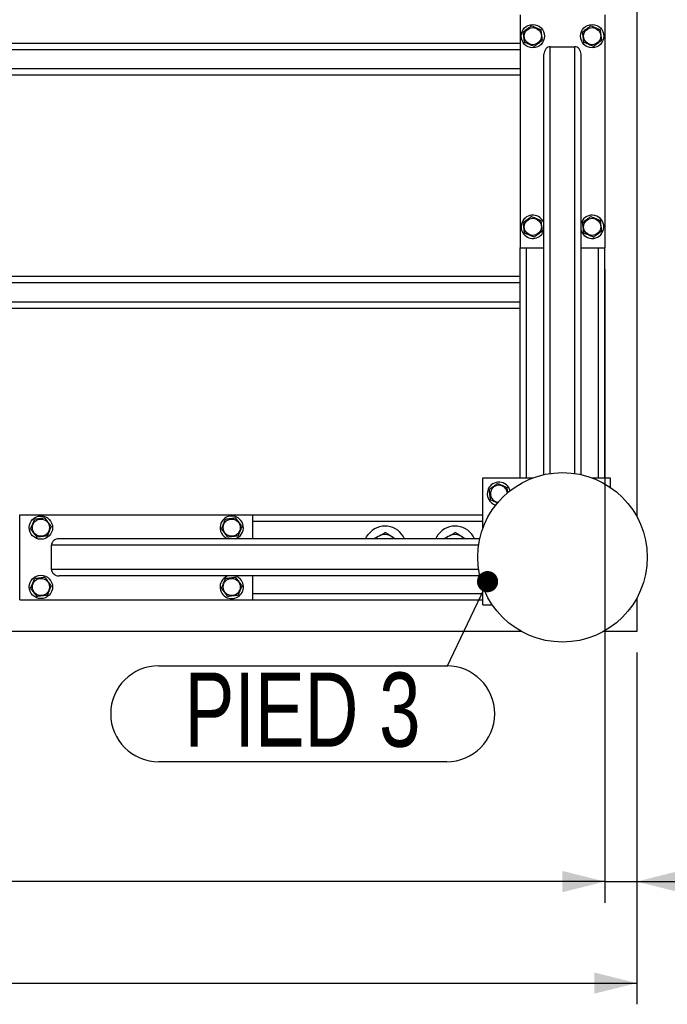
# Model space of a CAD drawing. Header units: millimetres. Extents: x 5 to 589, y 5 to 415.
# Tile 35 of 115: x 339 to 370, y 234 to 281. Entities that reach past the tile are written whole.
import ezdxf

# ---------------------------------------------------------------- set-up
doc = ezdxf.new("R2010")
doc.units = ezdxf.units.MM
doc.layers.add('COTES', color=1, linetype='Continuous')
doc.layers.add('NOTES', color=6, linetype='Continuous')
doc.layers.add('TRAIT-FORT', color=4, linetype='Continuous', lineweight=25)
doc.styles.add('SLDTEXTSTYLE0', font='TXT', dxfattribs={"width": 0.75})
doc.dimstyles.new('SLDDIMSTYLE0', dxfattribs={"dimtxt": 3, "dimasz": 2, "dimexe": 0, "dimexo": 0.0625, "dimgap": 0.75, "dimtad": 1, "dimlfac": 20, "dimrnd": 1e-09, "dimzin": 12, "dimdsep": 46, "dimtxsty": 'SLDTEXTSTYLE0', "dimsah": 1, "dimcen": 0.09, "dimadec": 0, "dimazin": 3, "dimtfac": 1, "dimtofl": 0, "dimtmove": 0, "dimatfit": 3, "dimfxl": 1, "dimfrac": 2, "dimtolj": 1, "dimtzin": 12, "dimarcsym": 0})
doc.dimstyles.new('SLDDIMSTYLE1', dxfattribs={"dimtxt": 3, "dimasz": 2, "dimexe": 0, "dimexo": 0.0625, "dimgap": 0.75, "dimtad": 1, "dimlfac": 20, "dimrnd": 1e-09, "dimzin": 12, "dimdsep": 46, "dimtxsty": 'SLDTEXTSTYLE0', "dimsah": 1, "dimcen": 0.09, "dimadec": 0, "dimazin": 3, "dimtfac": 1, "dimtmove": 0, "dimatfit": 0, "dimfxl": 1, "dimfrac": 2, "dimtolj": 1, "dimtzin": 12, "dimarcsym": 0})
doc.dimstyles.new('SLDDIMSTYLE3', dxfattribs={"dimtxt": 0.18, "dimasz": 1, "dimexe": 0, "dimexo": 0.0625, "dimgap": 0, "dimtad": 0, "dimtih": 1, "dimtoh": 1, "dimdec": 0, "dimrnd": 1e-09, "dimzin": 0, "dimdsep": 46, "dimtxsty": 'Standard', "dimblk1": 'DOT', "dimblk2": 'DOT', "dimsah": 1, "dimcen": 0.09, "dimadec": 0, "dimazin": 0, "dimtfac": 1, "dimtdec": 0, "dimtofl": 0, "dimtmove": 0, "dimatfit": 3, "dimldrblk": 'DOT', "dimfxl": 1, "dimfrac": 2, "dimtolj": 1, "dimtzin": 0, "dimarcsym": 0})

# ---------------------------------------------------------------- blocks, each defined once
blk = doc.blocks.new('_D_11')
at = {"layer": 'COTES', "color": 1, "transparency": 16777216}
for p, q in [((31.77, 251.052), (31.77, 234.455)), ((368.52, 251.052), (368.52, 234.455)), ((31.77, 235.455), (368.52, 235.455))]:
    blk.add_line(p, q, dxfattribs=at)
for points in [[(31.77, 235.455), (33.77, 234.955), (33.77, 235.955)], [(368.52, 235.455), (366.52, 235.955), (366.52, 234.955)]]:
    blk.add_solid(points, dxfattribs=at)
at = {"layer": 'COTES', "color": 1, "transparency": 16777216, "char_height": 3, "attachment_point": 1, "style": 'SLDTEXTSTYLE0'}
for s, insert in [('6735', (190.518, 239.322)), ('Toles', (200.51, 239.322))]:
    blk.add_mtext(s, dxfattribs=dict(at, insert=insert))
blk = doc.blocks.new('_D_12')
at = {"layer": 'COTES', "color": 1, "transparency": 16777216}
for p, q in [((367.02, 269.152), (367.02, 239.247)), ((368.52, 251.052), (368.52, 239.247)), ((367.02, 240.247), (364.02, 240.247)), ((367.02, 240.247), (368.52, 240.247)), ((368.52, 240.247), (375.124, 240.247))]:
    blk.add_line(p, q, dxfattribs=at)
for points in [[(367.02, 240.247), (365.02, 240.747), (365.02, 239.747)], [(368.52, 240.247), (370.52, 239.747), (370.52, 240.747)]]:
    blk.add_solid(points, dxfattribs=at)
at = {"layer": 'COTES', "color": 1, "transparency": 16777216, "insert": (370.69, 244.115), "char_height": 3, "attachment_point": 1, "style": 'SLDTEXTSTYLE0'}
blk.add_mtext('30', dxfattribs=at)
blk = doc.blocks.new('_D_13')
at = {"layer": 'COTES', "color": 1, "transparency": 16777216}
for p, q in [((32.77, 269.152), (32.77, 239.247)), ((367.02, 269.152), (367.02, 239.247)), ((367.02, 240.247), (32.77, 240.247))]:
    blk.add_line(p, q, dxfattribs=at)
for points in [[(32.77, 240.247), (34.77, 239.747), (34.77, 240.747)], [(367.02, 240.247), (365.02, 240.747), (365.02, 239.747)]]:
    blk.add_solid(points, dxfattribs=at)
at = {"layer": 'COTES', "color": 1, "transparency": 16777216, "char_height": 3, "attachment_point": 1, "style": 'SLDTEXTSTYLE0'}
for s, insert in [('6685', (188.643, 244.115)), ('Cadre', (198.635, 244.115))]:
    blk.add_mtext(s, dxfattribs=dict(at, insert=insert))
blk = doc.blocks.new('SW_NOTE_4')
at = {"layer": 'NOTES', "color": 0}
for p, q in [((-13.585, 0.046), (0, 0.046)), ((0, -4.482), (-13.585, -4.482))]:
    blk.add_line(p, q, dxfattribs=at)
for centre, start, end in [((-13.585, -2.218), 90, 270), ((0, -2.218), 270, 90)]:
    blk.add_arc(centre, 2.264, start, end, dxfattribs=at)
at = {"layer": 'NOTES', "color": 0, "insert": (-6.797, -0.272), "char_height": 3.5, "attachment_point": 2, "style": 'SLDTEXTSTYLE0'}
blk.add_mtext('PIED 3', dxfattribs=at)
blk = doc.blocks.new('_DOT')
at = {"color": 0, "linetype": 'ByBlock', "lineweight": -2}
blk.add_line((-0.5, 0), (-1, 0), dxfattribs=at)
at = {"color": 0, "linetype": 'ByBlock', "const_width": 0.5}
blk.add_lwpolyline([(-0.25, 0, 1), (0.25, 0, 1)], format="xyb", close=True, dxfattribs=at)

msp = doc.modelspace()

# ---------------------------------------------------------------- linework, layer by layer
at = {"layer": 'TRAIT-FORT', "color": 4, "linetype": 'Continuous', "lineweight": 25}
for p, q in [((368.52027, 337.61547), (368.52027, 257.48845)), ((363.02027, 281.15196), (363.02027, 270.15196)), ((367.02027, 281.15196), (367.02027, 270.15196)), ((363.02027, 279.80196), (307.02027, 279.80196)), ((363.02027, 279.50196), (307.02027, 279.50196)), ((364.44527, 279.65196), (365.59527, 279.65196)), ((364.44527, 259.51042), (364.44527, 279.65196)), ((365.59527, 259.51042), (365.59527, 279.65196)), ((364.14527, 259.45508), (364.14527, 279.29637)), ((365.89527, 259.45508), (365.89527, 279.29637)), ((363.02027, 278.60196), (307.02027, 278.60196)), ((363.02027, 278.30196), (307.02027, 278.30196)), ((365.91222, 271.36264), (365.89527, 271.3159)), ((363.02027, 270.15196), (364.14527, 270.15196)), ((363.02027, 259.30196), (363.02027, 270.15196)), ((363.32027, 259.30196), (363.32027, 270.15196)), ((365.89527, 270.15196), (367.02027, 270.15196)), ((366.72027, 259.30196), (366.72027, 270.15196)), ((367.02027, 259.30196), (367.02027, 270.15196)), ((363.02027, 268.80196), (307.02027, 268.80196)), ((363.02027, 268.50196), (307.02027, 268.50196)), ((363.02027, 267.60196), (307.02027, 267.60196)), ((363.02027, 267.30196), (307.02027, 267.30196)), ((361.27027, 256.9439), (361.27027, 259.30196)), ((361.27027, 259.30196), (363.62832, 259.30196)), ((366.41221, 259.30196), (367.27027, 259.30196)), ((367.27027, 259.30196), (367.27027, 258.85915)), ((339.42027, 253.55196), (339.42027, 257.55196)), ((339.42027, 257.55196), (350.42027, 257.55196)), ((350.42027, 256.42696), (350.42027, 257.55196)), ((350.42027, 257.55196), (361.27027, 257.55196)), ((350.42027, 257.25196), (361.27027, 257.25196)), ((340.92027, 254.97696), (340.92027, 256.12696)), ((361.06181, 256.12696), (340.92027, 256.12696)), ((361.11714, 256.42696), (341.27586, 256.42696)), ((349.20959, 256.44391), (349.25633, 256.42696)), ((361.06181, 254.97696), (340.92027, 254.97696)), ((361.11714, 254.67696), (341.27586, 254.67696)), ((350.42027, 253.55196), (350.42027, 254.67696)), ((350.42027, 253.85196), (361.27027, 253.85196)), ((361.27027, 253.30196), (361.27027, 254.16002)), ((339.42027, 253.55196), (350.42027, 253.55196)), ((350.42027, 253.55196), (361.27027, 253.55196)), ((361.27027, 253.30196), (361.71308, 253.30196)), ((368.52027, 253.61547), (368.52027, 252.05196)), ((363.08377, 252.05196), (304.95676, 252.05196)), ((368.52027, 252.05196), (366.95676, 252.05196))]:
    msp.add_line(p, q, dxfattribs=at)
at = {"layer": 'TRAIT-FORT', "color": 4, "linetype": 'Continuous', "lineweight": 25, "flags": 128}
for points in [[(355.73782, 256.42696), (355.78411, 256.51931), (355.85767, 256.63081)], [(359.03983, 256.42696), (359.08612, 256.51931), (359.15968, 256.63081)]]:
    msp.add_lwpolyline(points, dxfattribs=at)
at = {"layer": 'TRAIT-FORT', "color": 4, "linetype": 'Continuous', "lineweight": 25}
for centre, radius in [((363.62027, 280.15196), 0.55), ((366.42027, 280.15196), 0.55), ((363.62027, 280.15196), 0.40375), ((366.42027, 280.15196), 0.40375), ((363.62027, 271.15196), 0.40375), ((366.42027, 271.15196), 0.40375), ((365.02027, 255.55196), 4), ((340.42027, 256.95196), 0.55), ((340.42027, 256.95196), 0.40375), ((349.42027, 256.95196), 0.40375), ((340.42027, 254.15196), 0.55), ((340.42027, 254.15196), 0.40375), ((349.42027, 254.15196), 0.40375)]:
    msp.add_circle(centre, radius, dxfattribs=at)
for centre, radius, start, end in [((363.62027, 271.15196), 0.55, 17.341443, 157.477326), ((366.42027, 271.15196), 0.55, 197.341443, 157.477326), ((363.62027, 271.15196), 0.55, 157.477326, 342.658557), ((362.02027, 258.55196), 0.55, 14.059365, 157.477326), ((362.02027, 258.55196), 0.40375, 3.884884, 187.093779), ((362.02027, 258.55196), 0.55, 157.477326, 255.391245), ((362.02027, 258.55196), 0.40375, 187.093779, 265.699202), ((349.42027, 256.95196), 0.55, 287.341443, 247.477326), ((356.65375, 256.02561), 1, 23.66235, 142.756729), ((359.95576, 256.02561), 1, 23.66235, 142.756729), ((356.65375, 256.02561), 0.6, 118.232225, 138.017008), ((356.65375, 256.02561), 0.6, 58.232225, 118.232225), ((356.65375, 256.02561), 0.6, 41.982992, 58.232225), ((359.95576, 256.02561), 0.6, 118.232225, 138.017008), ((359.95576, 256.02561), 0.6, 58.232225, 118.232225), ((359.95576, 256.02561), 0.6, 41.982992, 58.232225), ((349.42027, 254.15196), 0.55, 107.341443, 247.477326), ((349.42027, 254.15196), 0.55, 247.477326, 72.658557)]:
    msp.add_arc(centre, radius, start, end, dxfattribs=at)
for centre, major_axis, start_param, end_param in [((364.44527, 279.29637), (0, 0.35559), 0, 1.57079633), ((365.59527, 279.29637), (0, 0.35559), 4.71238898, 6.28318531), ((341.27586, 256.12696), (-0.35559, 0), 4.71238898, 6.28318531), ((341.27586, 254.97696), (-0.35559, 0), 0, 1.57079633)]:
    msp.add_ellipse(centre, major_axis=major_axis, ratio=0.84366149, start_param=start_param, end_param=end_param, dxfattribs=at)
for points, knots in [([(363.55966, 280.63895), (363.52569, 280.61326), (363.457, 280.56133), (363.35523, 280.48438), (363.25795, 280.41082), (363.19831, 280.36573), (363.16822, 280.34297)], [0, 0, 0, 0, 0.26460494, 0.53494775, 0.76534313, 1, 1, 1, 1]), ([(363.22882, 279.85598), (363.22111, 279.91794), (363.20836, 280.02041), (363.18986, 280.16904), (363.17742, 280.26904), (363.17026, 280.32655), (363.16822, 280.34297)], [0, 0, 0, 0, 0.385549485, 0.637641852, 0.896546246, 1, 1, 1, 1]), ([(363.55966, 280.63895), (363.5989, 280.62237), (363.67822, 280.58886), (363.79574, 280.5392), (363.90808, 280.49173), (363.97696, 280.46262), (364.01171, 280.44794)], [0, 0, 0, 0, 0.26460494, 0.53494775, 0.76534313, 1, 1, 1, 1]), ([(364.07231, 279.96095), (364.0646, 280.02291), (364.05185, 280.12538), (364.03335, 280.27401), (364.02091, 280.37401), (364.01375, 280.43152), (364.01171, 280.44794)], [0, 0, 0, 0, 0.38554949, 0.63764185, 0.89654625, 1, 1, 1, 1]), ([(366.35966, 280.63895), (366.32569, 280.61326), (366.257, 280.56133), (366.15523, 280.48438), (366.05795, 280.41082), (365.99831, 280.36573), (365.96822, 280.34297)], [0, 0, 0, 0, 0.26460494, 0.53494775, 0.76534313, 1, 1, 1, 1]), ([(366.02882, 279.85598), (366.02111, 279.91794), (366.00836, 280.02041), (365.98986, 280.16904), (365.97742, 280.26904), (365.97026, 280.32655), (365.96822, 280.34297)], [0, 0, 0, 0, 0.385549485, 0.637641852, 0.896546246, 1, 1, 1, 1]), ([(366.35966, 280.63895), (366.3989, 280.62237), (366.47822, 280.58886), (366.59574, 280.5392), (366.70808, 280.49173), (366.77696, 280.46262), (366.81171, 280.44794)], [0, 0, 0, 0, 0.26460494, 0.53494775, 0.76534313, 1, 1, 1, 1]), ([(366.87231, 279.96095), (366.8646, 280.02291), (366.85185, 280.12538), (366.83335, 280.27401), (366.82091, 280.37401), (366.81375, 280.43152), (366.81171, 280.44794)], [0, 0, 0, 0, 0.38554949, 0.63764185, 0.89654625, 1, 1, 1, 1]), ([(363.68087, 279.66497), (363.64164, 279.68155), (363.56231, 279.71506), (363.44479, 279.76472), (363.33245, 279.81219), (363.26357, 279.8413), (363.22882, 279.85598)], [0, 0, 0, 0, 0.26460494, 0.53494775, 0.76534313, 1, 1, 1, 1]), ([(363.68087, 279.66497), (363.71484, 279.69066), (363.78353, 279.74259), (363.8853, 279.81954), (363.98258, 279.8931), (364.04222, 279.93819), (364.07231, 279.96095)], [0, 0, 0, 0, 0.26460494, 0.53494775, 0.76534313, 1, 1, 1, 1]), ([(366.48087, 279.66497), (366.44164, 279.68155), (366.36231, 279.71506), (366.24479, 279.76472), (366.13245, 279.81219), (366.06357, 279.8413), (366.02882, 279.85598)], [0, 0, 0, 0, 0.26460494, 0.53494775, 0.76534313, 1, 1, 1, 1]), ([(366.48087, 279.66497), (366.51484, 279.69066), (366.58353, 279.74259), (366.6853, 279.81954), (366.78258, 279.8931), (366.84222, 279.93819), (366.87231, 279.96095)], [0, 0, 0, 0, 0.26460494, 0.53494775, 0.76534313, 1, 1, 1, 1]), ([(363.55966, 271.63895), (363.52569, 271.61326), (363.457, 271.56133), (363.35523, 271.48438), (363.25795, 271.41082), (363.19831, 271.36573), (363.16822, 271.34297)], [0, 0, 0, 0, 0.26460494, 0.53494775, 0.76534313, 1, 1, 1, 1]), ([(363.55966, 271.63895), (363.5989, 271.62237), (363.67822, 271.58886), (363.79574, 271.5392), (363.90808, 271.49173), (363.97696, 271.46262), (364.01171, 271.44794)], [0, 0, 0, 0, 0.26460494, 0.53494775, 0.76534313, 1, 1, 1, 1]), ([(364.07231, 270.96095), (364.0646, 271.02291), (364.05185, 271.12538), (364.03335, 271.27401), (364.02091, 271.37401), (364.01375, 271.43152), (364.01171, 271.44794)], [0, 0, 0, 0, 0.38554949, 0.63764185, 0.89654625, 1, 1, 1, 1]), ([(366.35966, 271.63895), (366.32569, 271.61326), (366.257, 271.56133), (366.15523, 271.48438), (366.05795, 271.41082), (365.99831, 271.36573), (365.96822, 271.34297)], [0, 0, 0, 0, 0.26460494, 0.53494775, 0.76534313, 1, 1, 1, 1]), ([(366.35966, 271.63895), (366.3989, 271.62237), (366.47822, 271.58886), (366.59574, 271.5392), (366.70808, 271.49173), (366.77696, 271.46262), (366.81171, 271.44794)], [0, 0, 0, 0, 0.26460494, 0.53494775, 0.76534313, 1, 1, 1, 1]), ([(366.87231, 270.96095), (366.8646, 271.02291), (366.85185, 271.12538), (366.83335, 271.27401), (366.82091, 271.37401), (366.81375, 271.43152), (366.81171, 271.44794)], [0, 0, 0, 0, 0.38554949, 0.63764185, 0.89654625, 1, 1, 1, 1]), ([(363.22882, 270.85598), (363.22111, 270.91794), (363.20836, 271.02041), (363.18986, 271.16904), (363.17742, 271.26904), (363.17026, 271.32655), (363.16822, 271.34297)], [0, 0, 0, 0, 0.385549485, 0.637641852, 0.896546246, 1, 1, 1, 1]), ([(363.68087, 270.66497), (363.71484, 270.69066), (363.78353, 270.74259), (363.8853, 270.81954), (363.98258, 270.8931), (364.04222, 270.93819), (364.07231, 270.96095)], [0, 0, 0, 0, 0.26460494, 0.53494775, 0.76534313, 1, 1, 1, 1]), ([(366.02882, 270.85598), (366.02111, 270.91794), (366.00836, 271.02041), (365.98986, 271.16904), (365.97742, 271.26904), (365.97026, 271.32655), (365.96822, 271.34297)], [0, 0, 0, 0, 0.385549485, 0.637641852, 0.896546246, 1, 1, 1, 1]), ([(366.48087, 270.66497), (366.51484, 270.69066), (366.58353, 270.74259), (366.6853, 270.81954), (366.78258, 270.8931), (366.84222, 270.93819), (366.87231, 270.96095)], [0, 0, 0, 0, 0.26460494, 0.53494775, 0.76534313, 1, 1, 1, 1]), ([(363.68087, 270.66497), (363.64164, 270.68155), (363.56231, 270.71506), (363.44479, 270.76472), (363.33245, 270.81219), (363.26357, 270.8413), (363.22882, 270.85598)], [0, 0, 0, 0, 0.26460494, 0.53494775, 0.76534313, 1, 1, 1, 1]), ([(366.48087, 270.66497), (366.44164, 270.68155), (366.36231, 270.71506), (366.24479, 270.76472), (366.13245, 270.81219), (366.06357, 270.8413), (366.02882, 270.85598)], [0, 0, 0, 0, 0.26460494, 0.53494775, 0.76534313, 1, 1, 1, 1]), ([(361.95966, 259.03895), (361.92569, 259.01326), (361.857, 258.96133), (361.75523, 258.88438), (361.65795, 258.81082), (361.59831, 258.76573), (361.56822, 258.74297)], [0, 0, 0, 0, 0.26460494, 0.53494775, 0.76534313, 1, 1, 1, 1]), ([(361.95966, 259.03895), (361.9989, 259.02237), (362.07822, 258.98886), (362.19574, 258.9392), (362.30808, 258.89173), (362.37696, 258.86262), (362.41171, 258.84794)], [0, 0, 0, 0, 0.26460494, 0.53494775, 0.76534313, 1, 1, 1, 1]), ([(361.62882, 258.25598), (361.62111, 258.31794), (361.60836, 258.42041), (361.58986, 258.56904), (361.57742, 258.66904), (361.57026, 258.72655), (361.56822, 258.74297)], [0, 0, 0, 0, 0.385549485, 0.637641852, 0.896546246, 1, 1, 1, 1]), ([(362.44252, 258.6004), (362.43952, 258.62447), (362.43121, 258.69122), (362.42091, 258.77401), (362.41375, 258.83152), (362.41171, 258.84794)], [0, 0, 0, 0, 0.28721744, 0.79649959, 1, 1, 1, 1]), ([(361.95385, 258.11864), (361.91552, 258.13484), (361.84207, 258.16587), (361.73241, 258.21221), (361.66356, 258.2413), (361.62882, 258.25598)], [0, 0, 0, 0, 0.35098757, 0.67252018, 1, 1, 1, 1]), ([(339.93327, 256.89136), (339.94985, 256.93059), (339.98337, 257.00991), (340.03303, 257.12743), (340.0805, 257.23978), (340.1096, 257.30865), (340.12429, 257.3434)], [0, 0, 0, 0, 0.26460494, 0.53494775, 0.76534313, 1, 1, 1, 1]), ([(340.61128, 257.40401), (340.54932, 257.3963), (340.44684, 257.38355), (340.29821, 257.36505), (340.19822, 257.35261), (340.14071, 257.34545), (340.12429, 257.3434)], [0, 0, 0, 0, 0.38554949, 0.63764185, 0.89654625, 1, 1, 1, 1]), ([(340.90726, 257.01256), (340.88157, 257.04654), (340.82963, 257.11522), (340.75268, 257.21699), (340.67913, 257.31428), (340.63403, 257.37392), (340.61128, 257.40401)], [0, 0, 0, 0, 0.26460494, 0.53494775, 0.76534313, 1, 1, 1, 1]), ([(340.90726, 257.01256), (340.89068, 256.97333), (340.85716, 256.89401), (340.8075, 256.77649), (340.76003, 256.66414), (340.73093, 256.59527), (340.71625, 256.56052)], [0, 0, 0, 0, 0.26460494, 0.53494775, 0.76534313, 1, 1, 1, 1]), ([(348.93327, 256.89136), (348.94985, 256.93059), (348.98337, 257.00991), (349.03303, 257.12743), (349.0805, 257.23978), (349.1096, 257.30865), (349.12429, 257.3434)], [0, 0, 0, 0, 0.26460494, 0.53494775, 0.76534313, 1, 1, 1, 1]), ([(349.61128, 257.40401), (349.54932, 257.3963), (349.44684, 257.38355), (349.29821, 257.36505), (349.19822, 257.35261), (349.14071, 257.34545), (349.12429, 257.3434)], [0, 0, 0, 0, 0.38554949, 0.63764185, 0.89654625, 1, 1, 1, 1]), ([(349.90726, 257.01256), (349.88157, 257.04654), (349.82963, 257.11522), (349.75268, 257.21699), (349.67913, 257.31428), (349.63403, 257.37392), (349.61128, 257.40401)], [0, 0, 0, 0, 0.26460494, 0.53494775, 0.76534313, 1, 1, 1, 1]), ([(349.90726, 257.01256), (349.89068, 256.97333), (349.85716, 256.89401), (349.8075, 256.77649), (349.76003, 256.66414), (349.73093, 256.59527), (349.71625, 256.56052)], [0, 0, 0, 0, 0.26460494, 0.53494775, 0.76534313, 1, 1, 1, 1]), ([(339.93327, 256.89136), (339.95896, 256.85738), (340.0109, 256.7887), (340.08785, 256.68693), (340.1614, 256.58964), (340.2065, 256.53), (340.22925, 256.49991)], [0, 0, 0, 0, 0.26460494, 0.53494775, 0.76534313, 1, 1, 1, 1]), ([(340.71625, 256.56052), (340.65429, 256.5528), (340.55181, 256.54005), (340.40318, 256.52156), (340.30319, 256.50911), (340.24567, 256.50195), (340.22925, 256.49991)], [0, 0, 0, 0, 0.38554949, 0.63764185, 0.89654625, 1, 1, 1, 1]), ([(348.93327, 256.89136), (348.95896, 256.85738), (349.0109, 256.7887), (349.08785, 256.68693), (349.1614, 256.58964), (349.2065, 256.53), (349.22925, 256.49991)], [0, 0, 0, 0, 0.26460494, 0.53494775, 0.76534313, 1, 1, 1, 1]), ([(349.71625, 256.56052), (349.65429, 256.5528), (349.55181, 256.54005), (349.40318, 256.52156), (349.30319, 256.50911), (349.24567, 256.50195), (349.22925, 256.49991)], [0, 0, 0, 0, 0.38554949, 0.63764185, 0.89654625, 1, 1, 1, 1]), ([(356.36992, 256.55424), (356.34337, 256.53998), (356.28971, 256.51117), (356.21184, 256.46936), (356.15947, 256.44124), (356.13424, 256.4277), (356.13287, 256.42696)], [0, 0, 0, 0, 0.32613706, 0.65908002, 0.98143668, 1, 1, 1, 1]), ([(356.67512, 256.7181), (356.65445, 256.70701), (356.61301, 256.68476), (356.54767, 256.64967), (356.47936, 256.613), (356.41943, 256.58082), (356.3827, 256.5611), (356.36992, 256.55424)], [0, 0, 0, 0, 0.215517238, 0.432226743, 0.654458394, 0.879689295, 1, 1, 1, 1]), ([(356.67512, 256.7181), (356.69221, 256.70752), (356.72646, 256.68631), (356.79157, 256.646), (356.87233, 256.59598), (356.93691, 256.55599), (356.96963, 256.53573)], [0, 0, 0, 0, 0.18501599, 0.37074143, 0.68116385, 1, 1, 1, 1]), ([(356.96963, 256.53573), (356.97469, 256.53259), (357.01577, 256.50716), (357.07599, 256.46987), (357.12764, 256.43788), (357.14528, 256.42696)], [0, 0, 0, 0, 0.08469495, 0.68745135, 1, 1, 1, 1]), ([(359.67193, 256.55424), (359.64538, 256.53998), (359.59172, 256.51117), (359.51385, 256.46936), (359.46148, 256.44124), (359.43625, 256.4277), (359.43488, 256.42696)], [0, 0, 0, 0, 0.32613706, 0.65908002, 0.98143668, 1, 1, 1, 1]), ([(359.97713, 256.7181), (359.95646, 256.70701), (359.91502, 256.68476), (359.84967, 256.64967), (359.78137, 256.613), (359.72143, 256.58082), (359.68471, 256.5611), (359.67193, 256.55424)], [0, 0, 0, 0, 0.215517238, 0.432226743, 0.654458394, 0.879689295, 1, 1, 1, 1]), ([(359.97713, 256.7181), (359.99422, 256.70752), (360.02847, 256.68631), (360.09357, 256.646), (360.17434, 256.59598), (360.23892, 256.55599), (360.27164, 256.53573)], [0, 0, 0, 0, 0.18501599, 0.37074143, 0.68116385, 1, 1, 1, 1]), ([(360.27164, 256.53573), (360.2767, 256.53259), (360.31778, 256.50716), (360.378, 256.46987), (360.42965, 256.43788), (360.44729, 256.42696)], [0, 0, 0, 0, 0.08469495, 0.68745135, 1, 1, 1, 1]), ([(339.93327, 254.09136), (339.94985, 254.13059), (339.98337, 254.20991), (340.03303, 254.32743), (340.0805, 254.43978), (340.1096, 254.50865), (340.12429, 254.5434)], [0, 0, 0, 0, 0.26460494, 0.53494775, 0.76534313, 1, 1, 1, 1]), ([(340.61128, 254.60401), (340.54932, 254.5963), (340.44684, 254.58355), (340.29821, 254.56505), (340.19822, 254.55261), (340.14071, 254.54545), (340.12429, 254.5434)], [0, 0, 0, 0, 0.38554949, 0.63764185, 0.89654625, 1, 1, 1, 1]), ([(340.90726, 254.21256), (340.88157, 254.24654), (340.82963, 254.31522), (340.75268, 254.41699), (340.67913, 254.51428), (340.63403, 254.57392), (340.61128, 254.60401)], [0, 0, 0, 0, 0.26460494, 0.53494775, 0.76534313, 1, 1, 1, 1]), ([(340.90726, 254.21256), (340.89068, 254.17333), (340.85716, 254.09401), (340.8075, 253.97649), (340.76003, 253.86414), (340.73093, 253.79527), (340.71625, 253.76052)], [0, 0, 0, 0, 0.26460494, 0.53494775, 0.76534313, 1, 1, 1, 1]), ([(348.93327, 254.09136), (348.94985, 254.13059), (348.98337, 254.20991), (349.03303, 254.32743), (349.0805, 254.43978), (349.1096, 254.50865), (349.12429, 254.5434)], [0, 0, 0, 0, 0.26460494, 0.53494775, 0.76534313, 1, 1, 1, 1]), ([(349.61128, 254.60401), (349.54932, 254.5963), (349.44684, 254.58355), (349.29821, 254.56505), (349.19822, 254.55261), (349.14071, 254.54545), (349.12429, 254.5434)], [0, 0, 0, 0, 0.38554949, 0.63764185, 0.89654625, 1, 1, 1, 1]), ([(349.90726, 254.21256), (349.88157, 254.24654), (349.82963, 254.31522), (349.75268, 254.41699), (349.67913, 254.51428), (349.63403, 254.57392), (349.61128, 254.60401)], [0, 0, 0, 0, 0.26460494, 0.53494775, 0.76534313, 1, 1, 1, 1]), ([(349.90726, 254.21256), (349.89068, 254.17333), (349.85716, 254.09401), (349.8075, 253.97649), (349.76003, 253.86414), (349.73093, 253.79527), (349.71625, 253.76052)], [0, 0, 0, 0, 0.26460494, 0.53494775, 0.76534313, 1, 1, 1, 1]), ([(339.93327, 254.09136), (339.95896, 254.05738), (340.0109, 253.9887), (340.08785, 253.88693), (340.1614, 253.78964), (340.2065, 253.73), (340.22925, 253.69991)], [0, 0, 0, 0, 0.26460494, 0.53494775, 0.76534313, 1, 1, 1, 1]), ([(340.71625, 253.76052), (340.65429, 253.7528), (340.55181, 253.74005), (340.40318, 253.72156), (340.30319, 253.70911), (340.24567, 253.70195), (340.22925, 253.69991)], [0, 0, 0, 0, 0.38554949, 0.63764185, 0.89654625, 1, 1, 1, 1]), ([(348.93327, 254.09136), (348.95896, 254.05738), (349.0109, 253.9887), (349.08785, 253.88693), (349.1614, 253.78964), (349.2065, 253.73), (349.22925, 253.69991)], [0, 0, 0, 0, 0.26460494, 0.53494775, 0.76534313, 1, 1, 1, 1]), ([(349.71625, 253.76052), (349.65429, 253.7528), (349.55181, 253.74005), (349.40318, 253.72156), (349.30319, 253.70911), (349.24567, 253.70195), (349.22925, 253.69991)], [0, 0, 0, 0, 0.38554949, 0.63764185, 0.89654625, 1, 1, 1, 1])]:
    msp.add_open_spline(points, degree=3, knots=knots, dxfattribs=at)

# ---------------------------------------------------------------- block references
at = {"layer": 'NOTES', "color": 211}
msp.add_blockref('SW_NOTE_4', (359.55975, 250.38542), dxfattribs=at)

# ---------------------------------------------------------------- dimensions: what is measured, and where the dimension line sits
at = {"layer": 'COTES', "color": 1}
dim = msp.add_linear_dim(base=(32.77027, 240.24734), p1=(367.02027, 270.15196), p2=(32.77027, 270.15196), angle=0, text='<> Cadre', dimstyle='SLDDIMSTYLE0', dxfattribs=at)
dim.commit()
dim.dimension.update_dxf_attribs({"geometry": '_D_13', "text_midpoint": (199.89527, 240.24734), "dimtype": 160})
dim = msp.add_linear_dim(base=(368.52027, 240.24734), p1=(367.02027, 270.15196), p2=(368.52027, 252.05196), dimstyle='SLDDIMSTYLE1', dxfattribs=at)
dim.commit()
dim.dimension.update_dxf_attribs({"geometry": '_D_12', "text_midpoint": (372.907, 240.24734), "dimtype": 160})
dim = msp.add_linear_dim(base=(368.52027, 235.45487), p1=(31.77027, 252.05196), p2=(368.52027, 252.05196), text='<> Toles', dimstyle='SLDDIMSTYLE0', dxfattribs=at)
dim.commit()
dim.dimension.update_dxf_attribs({"geometry": '_D_11', "text_midpoint": (200.14527, 235.45487), "dimtype": 160})

# ---------------------------------------------------------------- leaders
at = {"layer": 'NOTES', "color": 211}
msp.add_leader([(361.48524, 254.40362), (359.55975, 250.38542)], dimstyle='SLDDIMSTYLE3', dxfattribs=at)

doc.saveas('drawing.dxf')
